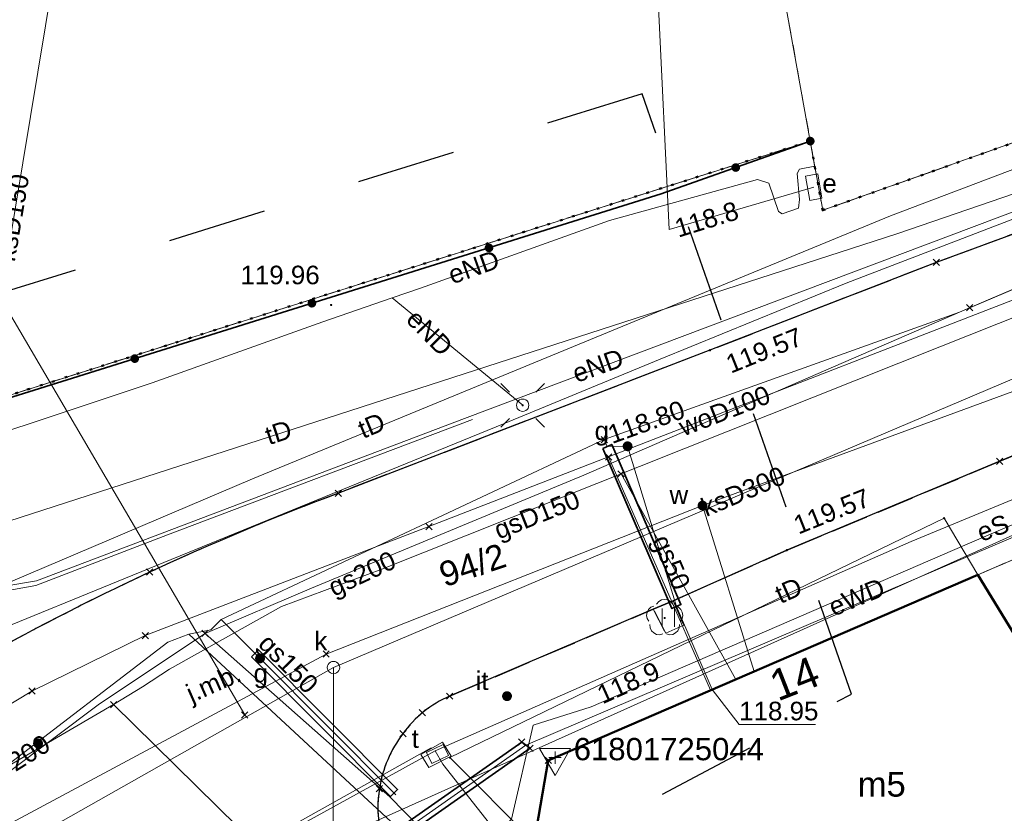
# Model space of a CAD drawing. Extents: x 6472695 to 6473494, y 5822279 to 5823456.
# Tile 36 of 49: x 6473053 to 6473093, y 5822675 to 5822707. Entities that reach past the tile are written whole.
import ezdxf
from ezdxf.enums import TextEntityAlignment as Align

# ---------------------------------------------------------------- set-up
doc = ezdxf.new("R2010")
doc.units = 0
for name, pattern in [('KROPK2', [1, 0.05, -0.95]), ('PRZER1-1', [1, 0.5, -0.5]), ('PRZER2-1', [1.5, 1, -0.5]), ('PRZER3-1', [2, 1.5, -0.5])]:
    doc.linetypes.add(name, pattern=pattern)
doc.layers.get('0').update_dxf_attribs({"color": 253, "linetype": 'CONTINUOUS'})
for name, color, linetype, lineweight in [('EGBU', 253, 'CONTINUOUS', 50), ('EGBU_O', 253, 'CONTINUOUS', 50), ('EGDE', 253, 'CONTINUOUS', 18), ('EGDE_O', 253, 'CONTINUOUS', 18), ('EGPG', 253, 'CONTINUOUS', 18), ('EGUG', 253, 'CONTINUOUS', 18), ('GEPADR_O', 253, 'CONTINUOUS', 18), ('GESJAE', 253, 'CONTINUOUS', 50), ('GSPPRB', 253, 'CONTINUOUS', 18), ('GUPPRZ_O', 253, 'CONTINUOUS', 18), ('OSSH', 253, 'CONTINUOUS', 18), ('OSSH_O', 253, 'CONTINUOUS', 18), ('OTKC', 253, 'CONTINUOUS', 18), ('OTKJ', 7, 'CONTINUOUS', 30), ('OTKJ_O', 253, 'CONTINUOUS', 18), ('OTKK', 7, 'CONTINUOUS', 30), ('OTOO', 253, 'CONTINUOUS', 35), ('OTRS', 253, 'CONTINUOUS', 13), ('OTRS_O', 253, 'CONTINUOUS', 13), ('OTZI', 253, 'CONTINUOUS', 18), ('OTZI_O', 253, 'CONTINUOUS', 18), ('OTZL', 253, 'CONTINUOUS', 18), ('OTZT', 253, 'CONTINUOUS', 18), ('SUEO', 253, 'CONTINUOUS', 18), ('SUEP', 253, 'CONTINUOUS', 18), ('SUEP_O', 253, 'CONTINUOUS', 18), ('SUES', 253, 'CONTINUOUS', 18), ('SUES_O', 253, 'CONTINUOUS', 18), ('SUGP', 253, 'CONTINUOUS', 18), ('SUGP_O', 253, 'CONTINUOUS', 18), ('SUGU', 253, 'CONTINUOUS', 18), ('SUGU_O', 253, 'CONTINUOUS', 18), ('SUGW', 253, 'CONTINUOUS', 18), ('SUKP', 253, 'CONTINUOUS', 18), ('SUKP_O', 253, 'CONTINUOUS', 18), ('SUKS', 253, 'CONTINUOUS', 18), ('SUKS_O', 253, 'CONTINUOUS', 18), ('SULO', 253, 'CONTINUOUS', 35), ('SUPK', 253, 'CONTINUOUS', 18), ('SUPW', 253, 'CONTINUOUS', 18), ('SUPW_O', 253, 'CONTINUOUS', 18), ('SUTP', 253, 'CONTINUOUS', 18), ('SUTP_O', 253, 'CONTINUOUS', 18), ('SUWP', 253, 'CONTINUOUS', 18), ('SUWP_O', 253, 'CONTINUOUS', 18), ('SUWW', 253, 'CONTINUOUS', 18), ('SUWW_O', 253, 'CONTINUOUS', 18)]:
    doc.layers.add(name, color=color, linetype=linetype, lineweight=lineweight)
doc.styles.add('Arial', font='Arial')

# ---------------------------------------------------------------- blocks, each defined once
blk = doc.blocks.new('D_GSPPRB0')
at = {"color": 0, "lineweight": 18}
for points in [[(-0.12726, -0.12726), (0.12726, 0.12726)], [(-0.12726, 0.12726), (0.12726, -0.12726)]]:
    blk.add_lwpolyline(points, dxfattribs=at)
blk = doc.blocks.new('D_GUPESE1')
at = {"color": 0}
blk.add_lwpolyline([(-0.5, -0.25), (-0.5, 0.25), (0.5, 0.25), (0.5, -0.25)], close=True, dxfattribs=at)
blk = doc.blocks.new('D_GUPKSD1_1')
at = {"color": 0}
blk.add_lwpolyline([(0, 0.25), (0.064705, 0.241481), (0.125, 0.216506), (0.176777, 0.176777), (0.216506, 0.125), (0.241481, 0.064705), (0.25, 0), (0.241481, -0.064705), (0.216506, -0.125), (0.176777, -0.176777), (0.125, -0.216506), (0.064705, -0.241481), (0, -0.25), (-0.064705, -0.241481), (-0.125, -0.216506), (-0.176777, -0.176777), (-0.216506, -0.125), (-0.241481, -0.064705), (-0.25, 0), (-0.241481, 0.064705), (-0.216506, 0.125), (-0.176777, 0.176777), (-0.125, 0.216506), (-0.064705, 0.241481)], close=True, dxfattribs=at)
blk = doc.blocks.new('D_GUPIWZ1_3')
at = {"color": 0}
blk.add_lwpolyline([(0.375, -0.25), (-0.375, -0.25), (-0.375, 0.25), (0.375, 0.25)], close=True, dxfattribs=at)
blk = doc.blocks.new('D_GUPWZA1')
blk.add_hatch(color=0).paths.add_polyline_path([(-0.2, 0), (-0.193185, -0.051764), (-0.173205, -0.1), (-0.141421, -0.141421), (-0.1, -0.173205), (-0.051764, -0.193185), (0, -0.2), (0.051764, -0.193185), (0.1, -0.173205), (0.141421, -0.141421), (0.173205, -0.1), (0.193185, -0.051764), (0.2, 0), (0.193185, 0.051764), (0.173205, 0.1), (0.141421, 0.141421), (0.1, 0.173205), (0.051764, 0.193185), (0, 0.2), (-0.051764, 0.193185), (-0.1, 0.173205), (-0.141421, 0.141421), (-0.173205, 0.1), (-0.193185, 0.051764)])
blk = doc.blocks.new('D_GSPWPS1')
blk.add_hatch(color=0).paths.add_polyline_path([(-0.045, 0), (-0.043467, -0.011647), (-0.038971, -0.0225), (-0.03182, -0.03182), (-0.0225, -0.038971), (-0.011647, -0.043467), (0, -0.045), (0.011647, -0.043467), (0.0225, -0.038971), (0.03182, -0.03182), (0.038971, -0.0225), (0.043467, -0.011647), (0.045, 0), (0.043467, 0.011647), (0.038971, 0.0225), (0.03182, 0.03182), (0.0225, 0.038971), (0.011647, 0.043467), (0, 0.045), (-0.011647, 0.043467), (-0.0225, 0.038971), (-0.03182, 0.03182), (-0.038971, 0.0225), (-0.043467, 0.011647)])
blk = doc.blocks.new('D_GUPGUT1')
blk.add_hatch(color=0).paths.add_polyline_path([(-0.2, 0), (-0.193185, -0.051764), (-0.173205, -0.1), (-0.141421, -0.141421), (-0.1, -0.173205), (-0.051764, -0.193185), (0, -0.2), (0.051764, -0.193185), (0.1, -0.173205), (0.141421, -0.141421), (0.173205, -0.1), (0.193185, -0.051764), (0.2, 0), (0.193185, 0.051764), (0.173205, 0.1), (0.141421, 0.141421), (0.1, 0.173205), (0.051764, 0.193185), (0, 0.2), (-0.051764, 0.193185), (-0.1, 0.173205), (-0.141421, 0.141421), (-0.173205, 0.1), (-0.193185, 0.051764)])
blk = doc.blocks.new('D_GSPRDL1')
blk.add_hatch(color=0).paths.add_polyline_path([(0, -0.045), (0.013906, -0.042798), (0.02645, -0.036406), (0.036406, -0.02645), (0.042798, -0.013906), (0.045, 0), (0.042798, 0.013906), (0.036406, 0.02645), (0.02645, 0.036406), (0.013906, 0.042798), (0, 0.045), (-0.013906, 0.042798), (-0.02645, 0.036406), (-0.036406, 0.02645), (-0.042798, 0.013906), (-0.045, 0), (-0.042798, -0.013906), (-0.036406, -0.02645), (-0.02645, -0.036406), (-0.013906, -0.042798)])
at = {"color": 0}
for points in [[(-0.635969, -0.134326), (-0.70458, -0.024001), (-0.731429, 0.103115), (-0.713292, 0.231763), (-0.652348, 0.346501), (-0.55591, 0.433559), (-0.435555, 0.482485)], [(-0.324277, 0.563333), (-0.240553, 0.662679), (-0.127956, 0.727494), (0, 0.75), (0.127956, 0.727494), (0.240553, 0.662679), (0.324277, 0.563333)], [(0.435555, 0.482485), (0.55591, 0.433559), (0.652348, 0.346501), (0.713292, 0.231763), (0.731429, 0.103115), (0.70458, -0.024001), (0.635969, -0.134326)], [(-0.068773, -0.646351), (-0.194901, -0.677512), (-0.324092, -0.663766), (-0.440839, -0.606763), (-0.531129, -0.513345), (-0.584125, -0.394725), (-0.593465, -0.265141)], [(0.593465, -0.265141), (0.584125, -0.394725), (0.531129, -0.513345), (0.440839, -0.606763), (0.324092, -0.663766), (0.194901, -0.677512), (0.068773, -0.646351)]]:
    blk.add_lwpolyline(points, dxfattribs=at)
blk = doc.blocks.new('D_GSPTZI1')
blk.add_hatch(color=0).paths.add_polyline_path([(-0.2, 0), (-0.193185, -0.051764), (-0.173205, -0.1), (-0.141421, -0.141421), (-0.1, -0.173205), (-0.051764, -0.193185), (0, -0.2), (0.051764, -0.193185), (0.1, -0.173205), (0.141421, -0.141421), (0.173205, -0.1), (0.193185, -0.051764), (0.2, 0), (0.193185, 0.051764), (0.173205, 0.1), (0.141421, 0.141421), (0.1, 0.173205), (0.051764, 0.193185), (0, 0.2), (-0.051764, 0.193185), (-0.1, 0.173205), (-0.141421, 0.141421), (-0.173205, 0.1), (-0.193185, 0.051764)])
blk = doc.blocks.new('D_GEPPGD1_2')
blk.add_hatch(color=0).paths.add_polyline_path([(0, -0.045), (0.013906, -0.042798), (0.02645, -0.036406), (0.036406, -0.02645), (0.042798, -0.013906), (0.045, 0), (0.042798, 0.013906), (0.036406, 0.02645), (0.02645, 0.036406), (0.013906, 0.042798), (0, 0.045), (-0.013906, 0.042798), (-0.02645, 0.036406), (-0.036406, 0.02645), (-0.042798, 0.013906), (-0.045, 0), (-0.042798, -0.013906), (-0.036406, -0.02645), (-0.02645, -0.036406), (-0.013906, -0.042798)])
blk = doc.blocks.new('D_GSPSSH1')
at = {"color": 0}
blk.add_lwpolyline([(0.625, 0.360844), (-0.625, 0.360844), (0, -0.721688)], close=True, dxfattribs=at)
for points in [[(0.25, 0), (-0.25, 0)], [(0, 0.25), (0, -0.25)]]:
    blk.add_lwpolyline(points, dxfattribs=at)
blk = doc.blocks.new('D_GUPGZA1')
blk.add_hatch(color=0).paths.add_polyline_path([(-0.2, 0), (-0.193185, -0.051764), (-0.173205, -0.1), (-0.141421, -0.141421), (-0.1, -0.173205), (-0.051764, -0.193185), (0, -0.2), (0.051764, -0.193185), (0.1, -0.173205), (0.141421, -0.141421), (0.173205, -0.1), (0.193185, -0.051764), (0.2, 0), (0.193185, 0.051764), (0.173205, 0.1), (0.141421, 0.141421), (0.1, 0.173205), (0.051764, 0.193185), (0, 0.2), (-0.051764, 0.193185), (-0.1, 0.173205), (-0.141421, 0.141421), (-0.173205, 0.1), (-0.193185, 0.051764)])
blk = doc.blocks.new('D_GUPELA2')
blk.add_hatch(color=0).paths.add_polyline_path([(-0.001087, 0.044987), (0.011881, 0.043403), (0.021281, 0.03965), (0.030065, 0.033482), (0.038133, 0.023893), (0.043117, 0.012881), (0.044986, 0.001113), (0.044323, -0.007777), (0.040557, -0.019497), (0.033417, -0.030138), (0.024849, -0.037517), (0.013788, -0.042836), (0.002013, -0.044955), (-0.00982, -0.043916), (-0.020466, -0.040077), (-0.029541, -0.033946), (-0.036867, -0.025804), (-0.04187, -0.01649), (-0.04461, -0.005909), (-0.044532, 0.006476), (-0.041285, 0.017903), (-0.034764, 0.028574), (-0.024479, 0.03776), (-0.013449, 0.042943)])
at = {"color": 0}
for points in [[(-0.883883, 0.883883), (-0.53033, 0.53033)], [(0.883883, 0.883883), (0.53033, 0.53033)], [(-0.883883, -0.883883), (-0.53033, -0.53033)], [(0.883883, -0.883883), (0.53033, -0.53033)]]:
    blk.add_lwpolyline(points, dxfattribs=at)
blk = doc.blocks.new('D_GUPELA1')
at = {"color": 0}
blk.add_lwpolyline([(0, 0.25), (0.064705, 0.241481), (0.125, 0.216506), (0.176777, 0.176777), (0.216506, 0.125), (0.241481, 0.064705), (0.25, 0), (0.241481, -0.064705), (0.216506, -0.125), (0.176777, -0.176777), (0.125, -0.216506), (0.064705, -0.241481), (0, -0.25), (-0.064705, -0.241481), (-0.125, -0.216506), (-0.176777, -0.176777), (-0.216506, -0.125), (-0.241481, -0.064705), (-0.25, 0), (-0.241481, 0.064705), (-0.216506, 0.125), (-0.176777, 0.176777), (-0.125, 0.216506), (-0.064705, 0.241481)], close=True, dxfattribs=at)
blk = doc.blocks.new('D_KOLO')
blk.add_hatch(color=0).paths.add_polyline_path([(-0.175, 0), (-0.169037, -0.045293), (-0.151554, -0.0875), (-0.123744, -0.123744), (-0.0875, -0.151554), (-0.045293, -0.169037), (0, -0.175), (0.045293, -0.169037), (0.0875, -0.151554), (0.123744, -0.123744), (0.151554, -0.0875), (0.169037, -0.045293), (0.175, 0), (0.169037, 0.045293), (0.151554, 0.0875), (0.123744, 0.123744), (0.0875, 0.151554), (0.045293, 0.169037), (0, 0.175), (-0.045293, 0.169037), (-0.0875, 0.151554), (-0.123744, 0.123744), (-0.151554, 0.0875), (-0.169037, 0.045293)])
blk = doc.blocks.new('D_GSLKOG1')
blk.add_hatch(color=0).paths.add_polyline_path([(-0.175, 0), (-0.169037, -0.045293), (-0.151554, -0.0875), (-0.123744, -0.123744), (-0.0875, -0.151554), (-0.045293, -0.169037), (0, -0.175), (0.045293, -0.169037), (0.0875, -0.151554), (0.123744, -0.123744), (0.151554, -0.0875), (0.169037, -0.045293), (0.175, 0), (0.169037, 0.045293), (0.151554, 0.0875), (0.123744, 0.123744), (0.0875, 0.151554), (0.045293, 0.169037), (0, 0.175), (-0.045293, 0.169037), (-0.0875, 0.151554), (-0.123744, 0.123744), (-0.151554, 0.0875), (-0.169037, 0.045293)])
blk = doc.blocks.new('D_GSSUTR1')
at = {"color": 0}
for points in [[(-0.25666, 0.36165), (-0.25666, -0.38835)], [(0.24334, -0.38835), (0.24334, 0.36165)]]:
    blk.add_lwpolyline(points, dxfattribs=at)

msp = doc.modelspace()

# ---------------------------------------------------------------- linework, layer by layer
at = {"linetype": 'PRZER1-1', "ltscale": 8}
msp.add_lwpolyline([(6473000.679, 5822630.199), (6473029.761, 5822649.439), (6473086.883, 5822679.702), (6473078.427, 5822703.963), (6473036.75, 5822691.001), (6473030.945, 5822679.592), (6473013.589, 5822672.072), (6473015.972, 5822668.559), (6472994.902, 5822657.921)], dxfattribs=at)
at = {"layer": 'EGBU', "linetype": 'Continuous'}
msp.add_lwpolyline([(6473091.987, 5822684.525), (6473098.657, 5822673.627), (6473086.974, 5822668.568), (6473088.945, 5822666.479), (6473090.179, 5822667.83), (6473092.162, 5822666.02), (6473094.745, 5822668.612), (6473102.13, 5822661.26), (6473094.119, 5822653.771), (6473074.09, 5822673.89), (6473074.633, 5822677.024)], close=True, dxfattribs=at)
at = {"layer": 'EGDE', "linetype": 'Continuous'}
for points in [[(6473083.144, 5822786.562), (6473084.12, 5822751.614), (6473084.373, 5822745.897), (6473084.544, 5822742.235), (6473084.886, 5822739.231), (6473084.916, 5822726.93), (6473084.211, 5822720.805), (6473083.985, 5822714.401), (6473084.169, 5822707.885), (6473085.221, 5822702.048), (6473043.572, 5822688.83), (6473037.829, 5822708.103), (6473031.909, 5822729.366), (6473032.212, 5822743.834), (6473032.26, 5822748.527), (6473032.537, 5822748.572), (6473032.873, 5822769.372)], [(6472997.964, 5822653.729), (6473019.754, 5822666.385), (6473036.979, 5822676.431), (6473043.572, 5822688.83), (6473085.221, 5822702.048), (6473085.725, 5822699.252), (6473105.093, 5822706.119)], [(6473105.257, 5822690.227), (6473091.987, 5822684.525), (6473090.63, 5822686.81), (6473070.66, 5822677.14), (6473074.038, 5822673.752), (6473053.34, 5822666.7), (6473035.52, 5822656.15), (6473025.087, 5822649.737), (6473014.388, 5822643.352), (6473011.915, 5822641.833), (6472997.849, 5822633.187)]]:
    msp.add_lwpolyline(points, dxfattribs=at)
msp.add_lwpolyline([(6473110.939, 5822637.41), (6473096.946, 5822650.931), (6473074.038, 5822673.752), (6473070.66, 5822677.14), (6473090.63, 5822686.81), (6473091.987, 5822684.525), (6473098.657, 5822673.627), (6473111.921, 5822661.44), (6473123.68, 5822650.447)], close=True, dxfattribs=at)
at = {"layer": 'EGUG', "linetype": 'PRZER1-1'}
for points in [[(6473083.144, 5822786.562), (6473084.12, 5822751.614), (6473084.373, 5822745.897), (6473084.544, 5822742.235), (6473084.61, 5822741.658), (6473084.886, 5822739.231), (6473084.902, 5822732.81), (6473084.916, 5822726.93), (6473084.53, 5822723.579), (6473084.211, 5822720.805), (6473083.985, 5822714.401), (6473084.169, 5822707.885), (6473085.221, 5822702.048), (6473043.572, 5822688.83), (6473037.829, 5822708.103), (6473031.909, 5822729.366), (6473032.212, 5822743.834), (6473032.26, 5822748.527), (6473032.537, 5822748.572), (6473032.873, 5822769.372)], [(6473221.981, 5822732.27), (6473203.54, 5822725.687), (6473198.301, 5822723.816), (6473180.744, 5822717.548), (6473161.444, 5822710.339), (6473161.287, 5822710.78), (6473127.745, 5822698.67), (6473105.257, 5822690.227), (6473091.987, 5822684.525), (6473074.633, 5822677.024), (6473074.09, 5822673.89), (6473074.038, 5822673.752), (6473096.946, 5822650.931), (6473110.939, 5822637.41), (6473128.594, 5822621.155), (6473158.602, 5822598.664), (6473158.497, 5822598.53), (6473193.976, 5822571.954), (6473205.224, 5822563.507), (6473211.68, 5822558.68), (6473213.73, 5822557.1)], [(6472997.964, 5822653.729), (6473019.754, 5822666.385), (6473036.979, 5822676.431), (6473043.572, 5822688.83), (6473085.221, 5822702.048), (6473085.725, 5822699.252), (6473095.775, 5822702.815)]]:
    msp.add_lwpolyline(points, dxfattribs=at)
msp.add_lwpolyline([(6473091.987, 5822684.525), (6473105.257, 5822690.227), (6473127.745, 5822698.67), (6473161.287, 5822710.78), (6473161.444, 5822710.339), (6473180.744, 5822717.548), (6473184.768, 5822706.272), (6473211.21, 5822650.822), (6473202.269, 5822650.397), (6473193.583, 5822646.68), (6473172.548, 5822638.698), (6473162.012, 5822634.57), (6473160.541, 5822633.994), (6473145.563, 5822628.108), (6473143.666, 5822627.264), (6473128.594, 5822621.155), (6473110.939, 5822637.41), (6473096.946, 5822650.931), (6473074.038, 5822673.752), (6473074.09, 5822673.89), (6473074.633, 5822677.024)], close=True, dxfattribs=at)
at = {"layer": 'GESJAE', "linetype": 'KROPK2'}
for points in [[(6473105.093, 5822706.119), (6473085.725, 5822699.252), (6473085.221, 5822702.048), (6473043.572, 5822688.83), (6473036.979, 5822676.431), (6473019.754, 5822666.385), (6472997.964, 5822653.729), (6472993.586, 5822651.164), (6472990.114, 5822652.615), (6472989.405, 5822656.048), (6472985.511, 5822675.128), (6472983.712, 5822683.306), (6472974.436, 5822728.319), (6472971.81, 5822741.062), (6472968.58, 5822756.733), (6472962.749, 5822785.03), (6472962.286, 5822787.279), (6472956.948, 5822813.18), (6472951.84, 5822837.976), (6472951.032, 5822841.888), (6472948.289, 5822855.269), (6472943.619, 5822878.041)], [(6472997.964, 5822653.729), (6473019.754, 5822666.385), (6473036.979, 5822676.431), (6473043.572, 5822688.83), (6473085.221, 5822702.048), (6473085.725, 5822699.252), (6473105.093, 5822706.119)]]:
    msp.add_lwpolyline(points, dxfattribs=at)
at = {"layer": 'GUPPRZ_O', "linetype": 'Continuous', "flags": 128}
msp.add_lwpolyline([(6473081.261, 5822679.889), (6473082.347, 5822678.472), (6473085.427, 5822678.472)], dxfattribs=at)
at = {"layer": 'OTKC', "linetype": 'PRZER2-1'}
for points in [[(6473111.487, 5822704.929), (6473090.313, 5822697.144), (6473081.167, 5822693.598), (6473066.151, 5822687.821, 0.039534), (6473051.215, 5822680.867), (6473049.659, 5822680.273, -0.272908), (6473045.271, 5822681.604, -0.062837), (6473042.315, 5822687.814), (6473042.132, 5822688.406), (6473043.572, 5822688.83), (6473046.872, 5822689.877), (6473051.081, 5822691.213), (6473085.221, 5822702.048), (6473085.725, 5822699.252), (6473095.775, 5822702.815)], [(6473095.14, 5822648.443), (6473078.835, 5822665.315), (6473076.951, 5822663.449), (6473070.492, 5822670.148), (6473069.29, 5822671.477, -0.087162), (6473068.262, 5822672.89, -0.155681), (6473067.807, 5822675.879, -0.118555), (6473068.757, 5822678.104, -0.135876), (6473070.643, 5822679.62), (6473078.878, 5822683.135), (6473079.378, 5822682.162), (6473080.11, 5822682.484), (6473079.684, 5822683.479), (6473084.274, 5822685.519), (6473092.881, 5822689.111), (6473102.365, 5822693.04)]]:
    msp.add_lwpolyline(points, format="xyb", dxfattribs=at)
msp.add_lwpolyline([(6473099.963, 5822687.952), (6473091.987, 5822684.525), (6473074.633, 5822677.024), (6473074.09, 5822673.89), (6473074.038, 5822673.752), (6473096.946, 5822650.931)], dxfattribs=at)
at = {"layer": 'OTKJ', "linetype": 'PRZER3-1'}
for points in [[(6473193.54, 5822734.469), (6473187.199, 5822732.204), (6473164.28, 5822723.93), (6473158.575, 5822721.918), (6473134.867, 5822713.367), (6473127.1, 5822710.56), (6473111.487, 5822704.929), (6473090.313, 5822697.144), (6473081.167, 5822693.598), (6473066.151, 5822687.821, 0.039534), (6473051.215, 5822680.867), (6473049.659, 5822680.273, -0.272908), (6473045.271, 5822681.604, -0.062837), (6473042.315, 5822687.814)], [(6473068.757, 5822678.104, -0.135876), (6473070.643, 5822679.62), (6473078.878, 5822683.135), (6473079.684, 5822683.479), (6473084.274, 5822685.519), (6473092.881, 5822689.111), (6473102.365, 5822693.04), (6473125.136, 5822701.517), (6473139.151, 5822706.646), (6473150.57, 5822710.84), (6473168.849, 5822717.564), (6473192.501, 5822726.309)], [(6473068.757, 5822678.104, 0.123481), (6473067.807, 5822675.879, 0.243604), (6473069.29, 5822671.477), (6473070.492, 5822670.148), (6473076.951, 5822663.449), (6473077.265, 5822663.113), (6473078.561, 5822661.789), (6473089.928, 5822650.008), (6473091.213, 5822648.664), (6473093.245, 5822646.567)]]:
    msp.add_lwpolyline(points, format="xyb", dxfattribs=at)
at = {"layer": 'OTKK', "linetype": 'Continuous'}
for points in [[(6473218.106, 5822743.366), (6473193.54, 5822734.469), (6473187.199, 5822732.204), (6473164.28, 5822723.93), (6473158.575, 5822721.918), (6473134.867, 5822713.367), (6473127.1, 5822710.56), (6473111.487, 5822704.929), (6473090.313, 5822697.144), (6473081.167, 5822693.598), (6473066.151, 5822687.821, 0.039534), (6473051.215, 5822680.867), (6473049.659, 5822680.273, -0.272908), (6473045.271, 5822681.604, -0.062837), (6473042.315, 5822687.814)], [(6473102.365, 5822693.04), (6473092.881, 5822689.111), (6473084.274, 5822685.519), (6473079.684, 5822683.479), (6473078.878, 5822683.135), (6473070.643, 5822679.62, 0.135876), (6473068.757, 5822678.104, 0.123481), (6473067.807, 5822675.879, 0.243604), (6473069.29, 5822671.477), (6473070.492, 5822670.148), (6473076.951, 5822663.449), (6473078.561, 5822661.789), (6473089.928, 5822650.008), (6473093.245, 5822646.567)]]:
    msp.add_lwpolyline(points, format="xyb", dxfattribs=at)
at = {"layer": 'OTOO', "linetype": 'Continuous'}
msp.add_lwpolyline([(6473085.221, 5822702.048), (6473079.199, 5822699.91), (6473050.962, 5822691.083), (6473051.106, 5822692.163)], dxfattribs=at)
at = {"layer": 'OTZT', "linetype": 'PRZER2-1'}
msp.add_lwpolyline([(6473078.878, 5822683.135), (6473079.684, 5822683.479), (6473080.11, 5822682.484), (6473079.378, 5822682.162)], close=True, dxfattribs=at)
at = {"layer": 'SUEP', "linetype": 'Continuous'}
for points in [[(6473187.917, 5822733.392), (6473114.415, 5822707.089), (6473071.246, 5822690.84), (6473053.955, 5822684.287), (6473045.454, 5822682.856), (6473035.717, 5822677.438), (6473034.59, 5822672.79), (6473000.391, 5822652.874), (6473000.617, 5822652.479)], [(6473085.362, 5822700.186), (6473079.521, 5822698.474), (6473079.073, 5822707.749), (6473077.684, 5822714.406), (6473075.621, 5822720.255), (6473071.654, 5822731.92), (6473065.584, 5822732.551), (6473065.707, 5822732.493)], [(6472993.911, 5822632.301), (6472998.807, 5822635.413), (6473057.638, 5822670.066), (6473099.197, 5822688.721), (6473106.244, 5822691.956), (6473126.602, 5822699.398), (6473162.643, 5822712.667), (6473192.895, 5822723.708)], [(6473073.73, 5822677.641), (6473104.941, 5822690.962), (6473138.032, 5822703.208), (6473150.388, 5822707.783), (6473160.925, 5822711.85), (6473192.897, 5822723.794)], [(6473070.831, 5822671.068), (6473071.519, 5822673.015), (6473073.142, 5822674.645), (6473074.018, 5822678.446), (6473076.366, 5822679.189), (6473091.466, 5822685.716), (6473105.898, 5822691.918), (6473127.192, 5822699.83), (6473160.608, 5822712.129), (6473163.488, 5822712.384), (6473176.146, 5822717.283), (6473185.146, 5822720.283), (6473192.883, 5822723.055)], [(6473070.66, 5822671.02), (6473071.519, 5822673.015), (6473073.142, 5822674.645), (6473074.018, 5822678.446), (6473076.366, 5822679.189), (6473091.466, 5822685.716), (6473105.898, 5822691.918), (6473127.192, 5822699.83), (6473138.97, 5822704.16), (6473142.26, 5822705.36), (6473145.53, 5822706.62), (6473160.608, 5822712.129)], [(6473022.21, 5822589.628), (6473023.707, 5822591.22), (6473023.594, 5822592.132), (6473023.1, 5822592.501), (6473020.953, 5822593.21), (6473018.167, 5822595.682), (6473013.214, 5822601.004), (6472998.489, 5822623.308), (6472996.763, 5822625.17), (6472993.942, 5822627.322), (6472993.813, 5822630.115), (6472994.345, 5822631.846), (6472997.481, 5822633.779), (6473013.982, 5822644.038), (6473035.17, 5822656.763), (6473052.966, 5822667.279), (6473067.934, 5822673.576), (6473073.73, 5822677.641), (6473104.941, 5822690.962), (6473138.032, 5822703.208), (6473150.388, 5822707.783), (6473160.925, 5822711.85)], [(6473085.404, 5822701.032), (6473084.786, 5822700.918), (6473084.688, 5822700.742), (6473084.786, 5822699.686), (6473084.752, 5822699.341), (6473084.08, 5822699.108), (6473083.942, 5822699.204), (6473083.544, 5822700.342), (6473083.091, 5822700.493), (6473077.107, 5822698.834), (6473069.475, 5822696.107), (6473068.324, 5822695.711), (6473065.523, 5822694.747), (6473058.62, 5822692.282), (6473048.051, 5822688.766), (6473036.861, 5822685.036)], [(6473068.324, 5822695.711), (6473073.599, 5822691.373)], [(6473071.568, 5822690.803), (6473059.245, 5822686.137), (6473053.927, 5822684.091), (6473045.268, 5822682.547), (6473037.219, 5822678.096), (6473035.641, 5822677.263), (6473034.736, 5822672.631), (6473025.062, 5822666.907), (6473013.124, 5822659.947), (6473005.317, 5822655.308), (6473000.341, 5822652.483)]]:
    msp.add_lwpolyline(points, dxfattribs=at)
at = {"layer": 'SUGP', "linetype": 'Continuous'}
for points in [[(6473057.067, 5822679.279), (6473058.239, 5822680.003), (6473059.322, 5822680.714), (6473063.858, 5822683.25), (6473067.902, 5822684.755), (6473090.526, 5822693.757), (6473107.566, 5822700.535), (6473122.595, 5822706.58), (6473144.975, 5822714.731), (6473153.878, 5822718.086), (6473171.494, 5822724.251), (6473186.308, 5822729.736), (6473193.035, 5822732.541)], [(6473076.897, 5822689.986), (6473091.251, 5822695.137), (6473101.503, 5822699.488)], [(6473099.652, 5822698.732), (6473091.662, 5822695.316), (6473076.073, 5822688.546), (6473065.071, 5822683.99), (6473060.762, 5822682.154)], [(6473060.992, 5822682.298), (6473061.417, 5822682.722), (6473076.897, 5822689.986)], [(6473076.897, 5822689.986), (6473077.016, 5822689.711), (6473077.839, 5822689.717), (6473079.813, 5822683.239), (6473081.261, 5822679.889)], [(6473077.577, 5822688.604), (6473082.207, 5822680.298)], [(6473061.417, 5822682.722), (6473062.78, 5822681.352), (6473062.985, 5822681.147), (6473068.404, 5822675.703), (6473068.472, 5822675.635)], [(6473060.104, 5822682.121), (6473060.992, 5822682.298)], [(6473060.762, 5822682.154), (6473056.502, 5822679.312), (6473052.805, 5822676.542), (6473046.761, 5822672.759), (6473041.277, 5822669.468), (6473031.837, 5822663.852), (6473023.46, 5822658.7), (6473007.612, 5822649.302), (6472999.899, 5822644.879), (6472992.555, 5822641.191), (6472975.2, 5822632.733), (6472956.497, 5822626.204), (6472950.147, 5822623.816), (6472935.893, 5822619.553)], [(6473060.104, 5822682.121), (6473059.264, 5822681.805), (6473052.614, 5822676.706), (6473046.25, 5822672.889)], [(6473113.311, 5822631.176), (6473111.395, 5822632.899), (6473089.905, 5822653.98), (6473075.515, 5822667.834), (6473060.104, 5822682.121)], [(6473155.279, 5822597.192), (6473149.598, 5822600.591), (6473139.698, 5822608.175), (6473126.757, 5822617.843), (6473106.168, 5822638.022), (6473090.053, 5822654.025), (6473076.01, 5822667.594), (6473068.226, 5822675.556), (6473060.762, 5822682.154)], [(6473046.863, 5822673.335), (6473057.067, 5822679.279)], [(6473057.067, 5822679.279), (6473063.756, 5822672.692), (6473073.923, 5822662.159), (6473086.461, 5822649.391), (6473099.161, 5822636.492), (6473105.455, 5822630.274), (6473112.139, 5822623.671), (6473117.552, 5822618.328), (6473126.709, 5822610.805)]]:
    msp.add_lwpolyline(points, dxfattribs=at)
at = {"layer": 'SUKP', "linetype": 'Continuous'}
for points in [[(6473153.64, 5822716.22), (6473153.199, 5822716.084), (6473137.084, 5822709.701), (6473111.51, 5822699.708), (6473099.119, 5822694.867), (6473065.954, 5822680.776)], [(6473055.224, 5822712.166), (6473052.495, 5822695.714), (6473062.369, 5822678.864)], [(6473065.954, 5822680.776), (6473026.742, 5822658.594)], [(6473065.954, 5822680.776), (6473065.927, 5822667.712)]]:
    msp.add_lwpolyline(points, dxfattribs=at)
at = {"layer": 'SULO', "linetype": 'Continuous'}
for points in [[(6473076.832, 5822689.631), (6473079.629, 5822683.16), (6473079.997, 5822683.319), (6473077.199, 5822689.79)], [(6473062.639, 5822681.211), (6473068.262, 5822675.562), (6473068.546, 5822675.844), (6473062.922, 5822681.493)], [(6473053.043, 5822667.095), (6473068.032, 5822673.4), (6473073.897, 5822677.513), (6473073.563, 5822677.768), (6473067.837, 5822673.752), (6473052.888, 5822667.463)]]:
    msp.add_lwpolyline(points, close=True, dxfattribs=at)
at = {"layer": 'SUPK', "linetype": 'Continuous'}
msp.add_lwpolyline([(6473069.8, 5822676.735), (6473069.489, 5822677.26), (6473070.365, 5822677.758), (6473070.704, 5822677.191)], close=True, dxfattribs=at)
at = {"layer": 'SUTP', "linetype": 'Continuous'}
for points in [[(6473144.509, 5822718.866), (6473127.91, 5822713.064), (6473101.868, 5822704.104), (6473088.47, 5822699.033), (6473062.683, 5822688.399), (6473047.827, 5822682.083), (6473027.422, 5822669.582), (6473012.128, 5822660.062), (6473000.253, 5822652.964), (6472990.659, 5822646.995), (6472975.107, 5822641.881), (6472974.821, 5822639.893)], [(6473127.617, 5822712.043), (6473086.667, 5822696.312), (6473079.15, 5822693.23), (6473072.821, 5822690.623), (6473060.347, 5822685.537), (6473049.202, 5822680.983), (6473035.566, 5822672.835), (6473032.25, 5822670.867), (6473021.897, 5822664.622), (6473011.463, 5822658.56), (6473005.777, 5822655.217), (6472991.718, 5822646.906), (6472979.339, 5822642.848), (6472975.519, 5822641.501), (6472974.821, 5822639.893)], [(6473045.45, 5822684.303), (6473088.715, 5822698.303), (6473101.022, 5822702.521)], [(6473103.263, 5822691.642), (6473089.301, 5822685.872), (6473070.062, 5822677.41)], [(6473070.062, 5822677.41), (6473058.541, 5822671.071), (6473055.986, 5822669.742), (6473046.956, 5822664.785), (6473029.55, 5822654.091), (6473021.021, 5822649.015), (6473004.863, 5822639.396), (6472998.147, 5822635.34), (6472989.97, 5822630.535), (6472987.98, 5822629.164), (6472987.768, 5822628.586)], [(6473069.896, 5822677.535), (6473055.986, 5822669.742)], [(6473121.128, 5822626.212), (6473107.769, 5822639.266), (6473099.854, 5822647.183), (6473095.861, 5822648.706), (6473092.592, 5822653.51), (6473080.246, 5822665.595), (6473075.778, 5822669.998), (6473070.374, 5822676.878), (6473070.062, 5822677.41)]]:
    msp.add_lwpolyline(points, dxfattribs=at)
at = {"layer": 'SUWP', "linetype": 'Continuous'}
for points in [[(6473046.392, 5822675.375), (6473053.768, 5822679.829), (6473058.348, 5822682.069), (6473069.812, 5822686.469), (6473103.361, 5822699.486), (6473120.672, 5822706.469), (6473144.712, 5822714.367), (6473184.134, 5822728.727), (6473193.033, 5822732.099)], [(6473140.32, 5822709.22), (6473139.926, 5822708.7), (6473114.692, 5822699.857), (6473111.144, 5822698.613), (6473105.054, 5822696.282), (6473100.269, 5822694.449), (6473080.868, 5822687.32), (6473065.658, 5822681.322), (6473050.319, 5822673.096), (6473032.167, 5822663.287), (6473009.452, 5822650.965), (6472999.137, 5822645.553), (6472998.414, 5822643.996), (6472989.869, 5822638.932), (6472984.831, 5822636.147), (6472966.436, 5822628.153), (6472940.074, 5822617.973), (6472918.653, 5822610.339), (6472899.747, 5822603.671), (6472872.493, 5822601.192), (6472854.019, 5822600.523), (6472849.725, 5822600.355), (6472833.974, 5822600.941), (6472817.874, 5822601.443)], [(6473077.068, 5822689.285), (6473081.188, 5822679.857)], [(6473080.868, 5822687.32), (6473082.96, 5822680.623)]]:
    msp.add_lwpolyline(points, dxfattribs=at)

# ---------------------------------------------------------------- block references
at = {"layer": 'EGPG', "linetype": 'Continuous'}
for p in [(6473085.221, 5822702.048), (6473085.725, 5822699.252), (6473090.63, 5822686.81), (6473091.987, 5822684.525), (6473070.66, 5822677.14)]:
    msp.add_blockref('D_GEPPGD1_2', p, dxfattribs=at)
at = {"layer": 'GSPPRB', "linetype": 'Continuous'}
for p in [(6473090.313, 5822697.144), (6473090.313, 5822697.144), (6473090.313, 5822697.144), (6473090.313, 5822697.144), (6473091.662, 5822695.316), (6473076.897, 5822689.986), (6473077.068, 5822689.285), (6473092.881, 5822689.111), (6473092.881, 5822689.111), (6473092.881, 5822689.111), (6473092.881, 5822689.111), (6473092.881, 5822689.111), (6473077.577, 5822688.604), (6473066.151, 5822687.821), (6473066.151, 5822687.821), (6473066.151, 5822687.821), (6473066.151, 5822687.821), (6473066.151, 5822687.821), (6473069.812, 5822686.469), (6473058.53, 5822684.632), (6473058.348, 5822682.069), (6473060.762, 5822682.154), (6473065.658, 5822681.322), (6473053.768, 5822679.829), (6473057.067, 5822679.279), (6473070.643, 5822679.62), (6473070.643, 5822679.62), (6473070.643, 5822679.62), (6473070.643, 5822679.62), (6473070.643, 5822679.62), (6473062.369, 5822678.864), (6473069.549, 5822678.951), (6473068.757, 5822678.104), (6473073.563, 5822677.768), (6473073.897, 5822677.513), (6473074.633, 5822677.024), (6473067.807, 5822675.879)]:
    msp.add_blockref('D_GSPPRB0', p, dxfattribs=at)
at = {"layer": 'OSSH', "linetype": 'Continuous'}
msp.add_blockref('D_GSPSSH1', (6473074.91, 5822677.14), dxfattribs=at)
at = {"layer": 'OTOO', "linetype": 'Continuous'}
for name, p, rotation in [('D_GSLKOG1', (6473085.221, 5822702.048), 199.5464677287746), ('D_KOLO', (6473082.21, 5822700.979), 199.5464677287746), ('D_KOLO', (6473082.21, 5822700.979), 199.5464677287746), ('D_KOLO', (6473072.239, 5822697.734), 197.3594546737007), ('D_KOLO', (6473072.239, 5822697.734), 197.3594546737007), ('D_KOLO', (6473065.081, 5822695.496), 197.3594546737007), ('D_KOLO', (6473065.081, 5822695.496), 197.3594546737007), ('D_KOLO', (6473057.922, 5822693.259), 197.3594546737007), ('D_KOLO', (6473057.922, 5822693.259), 197.3594546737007)]:
    msp.add_blockref(name, p, dxfattribs=dict(at, rotation=rotation))
at = {"layer": 'OTRS', "linetype": 'Continuous'}
for p in [(6473065.859, 5822695.426), (6473081.167, 5822693.598), (6473084.274, 5822685.519)]:
    msp.add_blockref('D_GSPWPS1', p, dxfattribs=at)
at = {"layer": 'OTZI', "linetype": 'Continuous'}
msp.add_blockref('D_GSPTZI1', (6473072.966, 5822679.621), dxfattribs=at)
at = {"layer": 'OTZL', "linetype": 'Continuous'}
msp.add_blockref('D_GSPRDL1', (6473079.337, 5822682.78), dxfattribs=at)
at = {"layer": 'OTZT', "linetype": 'Continuous'}
msp.add_blockref('D_GSSUTR1', (6473079.494, 5822682.805), dxfattribs=at)
at = {"layer": 'SUEO', "linetype": 'Continuous', "rotation": 89.99999931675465}
msp.add_blockref('D_GUPELA2', (6473073.599, 5822691.373), dxfattribs=at)
at = {"layer": 'SUEO', "linetype": 'Continuous'}
msp.add_blockref('D_GUPELA1', (6473073.599, 5822691.373), dxfattribs=at)
at = {"layer": 'SUES', "linetype": 'Continuous', "rotation": 279.9864853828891}
msp.add_blockref('D_GUPESE1', (6473085.362, 5822700.186), dxfattribs=at)
at = {"layer": 'SUGU', "linetype": 'Continuous'}
for p, rotation in [((6473077.839, 5822689.717), 293.3757871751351), ((6473062.985, 5822681.147), 134.8712958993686)]:
    msp.add_blockref('D_GUPGUT1', p, dxfattribs=dict(at, rotation=rotation))
at = {"layer": 'SUGW', "linetype": 'Continuous'}
msp.add_blockref('D_GUPGZA1', (6473054.013, 5822677.711), dxfattribs=at)
at = {"layer": 'SUKS', "linetype": 'Continuous'}
msp.add_blockref('D_GUPKSD1_1', (6473065.954, 5822680.776), dxfattribs=at)
at = {"layer": 'SUPW', "linetype": 'Continuous', "rotation": 205.5392197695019}
msp.add_blockref('D_GUPIWZ1_3', (6473070.152, 5822677.281), dxfattribs=at)
at = {"layer": 'SUWW', "linetype": 'Continuous', "rotation": 114.7851438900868}
msp.add_blockref('D_GUPWZA1', (6473080.868, 5822687.32), dxfattribs=at)

# ---------------------------------------------------------------- texts
at = {"layer": 'EGBU_O', "linetype": 'Continuous', "style": 'Arial'}
msp.add_text('m5', height=1, dxfattribs=at).set_placement((6473088.11, 5822675.561, 10.8), align=Align.CENTER)
at = {"layer": 'EGDE_O', "linetype": 'Continuous', "style": 'Arial'}
msp.add_text('94/2', height=1, rotation=18.4275, dxfattribs=at).set_placement((6473071.728, 5822684.446, 10.8), align=Align.CENTER)
at = {"layer": 'GEPADR_O', "linetype": 'Continuous', "style": 'Arial'}
msp.add_text('14', height=1.25, rotation=21.4268, dxfattribs=at).set_placement((6473083.905, 5822679.397, 10.8))
at = {"layer": 'GUPPRZ_O', "linetype": 'Continuous', "style": 'Arial'}
for s, rotation, p in [('118.8', 17.119, (6473079.887, 5822698.143, 10.8)), ('118.80', 19.8073, (6473077.212, 5822689.805, 10.8)), ('118.9', 24.1842, (6473076.826, 5822679.287, 10.8))]:
    msp.add_text(s, height=0.75, rotation=rotation, dxfattribs=at).set_placement(p)
msp.add_text('118.95', height=0.75, dxfattribs=at).set_placement((6473082.347, 5822678.645, 10.8))
at = {"layer": 'OSSH_O', "linetype": 'Continuous', "style": 'Arial'}
msp.add_text('61801725044', height=0.9, dxfattribs=at).set_placement((6473075.66, 5822677.032, 10.8))
at = {"layer": 'OTKJ_O', "linetype": 'Continuous', "style": 'Arial'}
msp.add_text('j.mb.', height=0.75, rotation=23.9459, dxfattribs=at).set_placement((6473061.254, 5822679.803, 10.8), align=Align.CENTER)
at = {"layer": 'OTRS_O', "linetype": 'Continuous', "style": 'Arial'}
msp.add_text('119.96', height=0.75, dxfattribs=at).set_placement((6473062.192, 5822696.263, 10.8))
for rotation, p in [(21.8685, (6473082.011, 5822692.648, 10.8)), (21.8985, (6473084.742, 5822686.145, 10.8))]:
    msp.add_text('119.57', height=0.75, rotation=rotation, dxfattribs=at).set_placement(p)
at = {"layer": 'OTZI_O', "linetype": 'Continuous', "style": 'Arial'}
msp.add_text('it', height=0.75, dxfattribs=at).set_placement((6473072.216, 5822679.871, 10.8), align=Align.RIGHT)
at = {"layer": 'SUEP_O', "linetype": 'Continuous', "style": 'Arial'}
for s, rotation, p in [('eND', 19.6623, (6473071.746, 5822696.607, 10.8)), ('eND', 314.5681, (6473069.574, 5822694.047, 10.8)), ('eND', 19.6864, (6473076.764, 5822692.626, 10.8)), ('eS', 20.2077, (6473092.733, 5822686.069, 10.8)), ('eWD', 22.7144, (6473087.24, 5822683.281, 10.8))]:
    msp.add_text(s, height=0.75, rotation=rotation, dxfattribs=at).set_placement(p, align=Align.CENTER)
at = {"layer": 'SUES_O', "linetype": 'Continuous', "style": 'Arial'}
msp.add_text('e', height=0.75, dxfattribs=at).set_placement((6473086.292, 5822699.967, 10.8), align=Align.RIGHT)
at = {"layer": 'SUGP_O', "linetype": 'Continuous', "style": 'Arial'}
for s, rotation, p in [('gsD150', 21.6987, (6473074.311, 5822686.612, 10.8)), ('gs50', 293.3758, (6473079.269, 5822684.882, 10.8)), ('gs200', 25.1396, (6473067.263, 5822684.237, 10.8)), ('gs150', 314.8713, (6473063.869, 5822680.671, 10.8)), ('gsD200', 32.0371, (6473053.053, 5822676.522, 10.8))]:
    msp.add_text(s, height=0.75, rotation=rotation, dxfattribs=at).set_placement(p, align=Align.CENTER)
at = {"layer": 'SUGU_O', "linetype": 'Continuous', "style": 'Arial'}
for p in [(6473077.089, 5822689.967, 10.8), (6473063.307, 5822680.172, 10.8)]:
    msp.add_text('g', height=0.75, dxfattribs=at).set_placement(p, align=Align.RIGHT)
at = {"layer": 'SUKP_O', "linetype": 'Continuous', "style": 'Arial'}
for s, rotation, p in [('ksD150', 80.4085, (6473053.367, 5822698.892, 10.8)), ('ksD300', 23.0194, (6473082.651, 5822687.551, 10.8))]:
    msp.add_text(s, height=0.75, rotation=rotation, dxfattribs=at).set_placement(p, align=Align.CENTER)
at = {"layer": 'SUKS_O', "linetype": 'Continuous', "style": 'Arial'}
msp.add_text('k', height=0.75, dxfattribs=at).set_placement((6473065.703, 5822681.475, 10.8), align=Align.RIGHT)
at = {"layer": 'SUPW_O', "linetype": 'Continuous', "style": 'Arial'}
msp.add_text('t', height=0.75, dxfattribs=at).set_placement((6473069.402, 5822677.531, 10.8), align=Align.RIGHT)
at = {"layer": 'SUTP_O', "linetype": 'Continuous', "style": 'Arial'}
for rotation, p in [(22.4117, (6473067.633, 5822690.211, 10.8)), (17.9817, (6473063.844, 5822689.922, 10.8)), (23.7417, (6473084.495, 5822683.551, 10.8))]:
    msp.add_text('tD', height=0.75, rotation=rotation, dxfattribs=at).set_placement(p, align=Align.CENTER)
at = {"layer": 'SUWP_O', "linetype": 'Continuous', "style": 'Arial'}
msp.add_text('woD100', height=0.75, rotation=21.2056, dxfattribs=at).set_placement((6473081.89, 5822690.804, 10.8), align=Align.CENTER)
at = {"layer": 'SUWW_O', "linetype": 'Continuous', "style": 'Arial'}
msp.add_text('w', height=0.75, dxfattribs=at).set_placement((6473080.289, 5822687.378, 10.8), align=Align.RIGHT)

doc.saveas('drawing.dxf')
